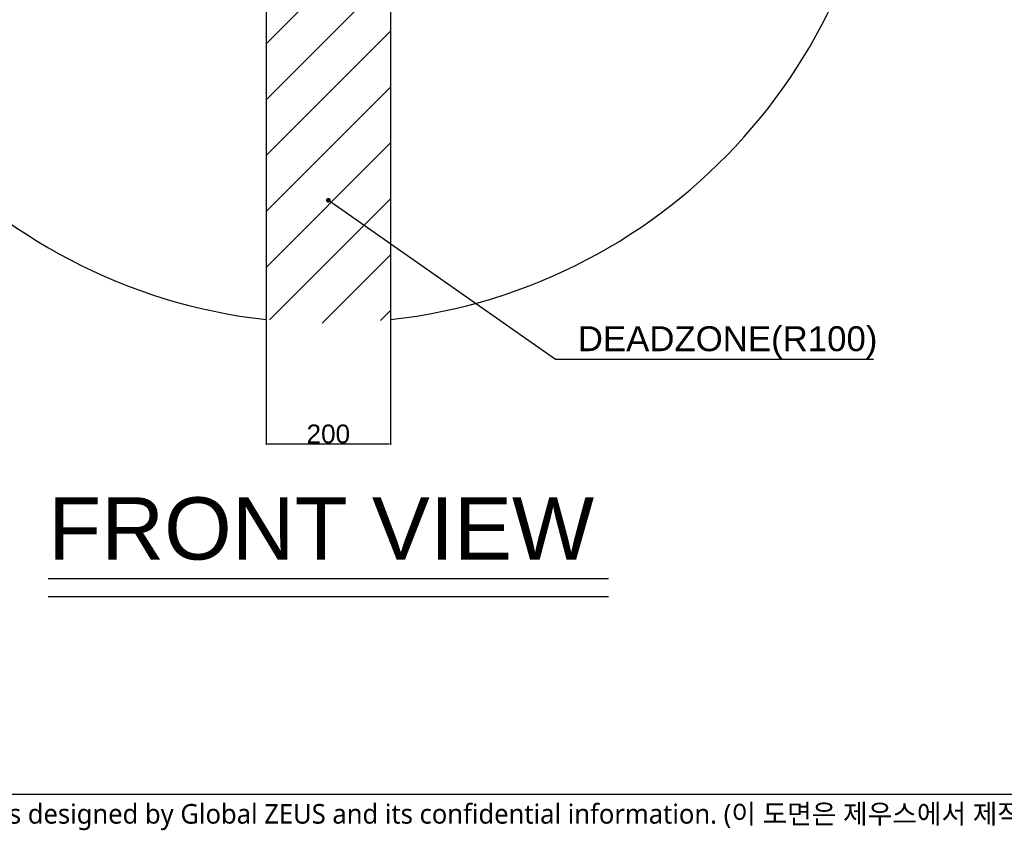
# Model space of a CAD drawing. Header units: millimetres. Extents: x 36 to 7524, y 76 to 5310.
# Tile 2 of 28: x 1687 to 3268, y 122 to 1425. Entities that reach past the tile are written whole.
import ezdxf

# ---------------------------------------------------------------- set-up
doc = ezdxf.new("R2010")
doc.units = ezdxf.units.MM
doc.linetypes.add('ACAD_ISO02W100', pattern=[15, 12, -3])
doc.linetypes.add('HIDDEN', pattern=[0.2, 0.1, -0.1])
doc.layers.add('DEFAULT_2', color=2, linetype='HIDDEN')
doc.styles.get("Standard").update_dxf_attribs({"font": 'arial.ttf'})
doc.styles.add('TEXTSTYLE_3', font='malgun.ttf')
doc.dimstyles.new('ISO-25', dxfattribs={"dimtxt": 2.5, "dimasz": 2.5, "dimexe": 1.25, "dimexo": 0.625, "dimtad": 1, "dimtxsty": 'Standard', "dimcen": 2.5, "dimadec": 0, "dimazin": 0, "dimtfac": 1, "dimtmove": 0, "dimatfit": 3, "dimfxl": 1, "dimarcsym": 0})

# ---------------------------------------------------------------- blocks, each defined once
blk = doc.blocks.new('*D60')
at = {"color": 0, "lineweight": -2, "ltscale": 1000, "transparency": 16777216}
for p, q in [((2082.5, 942), (2082.5, 741.6)), ((2282.5, 942), (2282.5, 741.6)), ((2085, 742.8), (2280, 742.8))]:
    blk.add_line(p, q, dxfattribs=at)
at = {"color": 0, "ltscale": 1000, "transparency": 16777216}
for points in [[(2085, 743.3), (2085, 742.4), (2082.5, 742.8)], [(2280, 743.3), (2280, 742.4), (2282.5, 742.8)]]:
    blk.add_solid(points, dxfattribs=at)
at = {"layer": 'Defpoints', "color": 0, "ltscale": 1000, "transparency": 16777216}
for p in [(2082.5, 942.6), (2282.5, 942.6), (2282.5, 742.8)]:
    blk.add_point(p, dxfattribs=at)
at = {"color": 0, "ltscale": 1000, "transparency": 16777216, "insert": (2182.5, 758.8), "char_height": 2.5, "attachment_point": 5}
blk.add_mtext('{\\H12x;200}', dxfattribs=at)

msp = doc.modelspace()

# ---------------------------------------------------------------- hatches: boundary and pattern name
at = {"ltscale": 1000, "true_color": 0xed4b40}
h = msp.add_hatch(dxfattribs=at)
h.set_pattern_fill('ANSI31', color=13, scale=20)
h.set_pattern_definition([(45, (-9292.99, -1997.25), (-44.90128, 44.90128), [])])
edge = h.paths.add_edge_path()
edge.add_arc((2182.5, 1832.034), 895, 83.584842, 96.415158)
edge.add_line((2082.5, 2721.43), (2082.5, 942.638))
edge.add_arc((2182.5, 1832.034), 895, 263.584842, 276.415158)
edge.add_line((2282.5, 942.638), (2282.5, 2721.43))

# ---------------------------------------------------------------- linework, layer by layer
at = {"ltscale": 1000}
for p, q in [((2082.5, 2721.43), (2082.5, 942.638)), ((2282.5, 2721.43), (2282.5, 942.638))]:
    msp.add_line(p, q, dxfattribs=at)
at = {"color": 0, "linetype": 'ACAD_ISO02W100', "ltscale": 1000}
for p, q in [((1732.5, 526.744), (2632.5, 526.744)), ((1732.5, 497.61), (2632.5, 497.61))]:
    msp.add_line(p, q, dxfattribs=at)
at = {"color": 7}
msp.add_line((90, 180), (7380, 180), dxfattribs=at)
at = {"ltscale": 1000}
for start, end in [(96.415158, 263.584842), (276.415158, 83.584842)]:
    msp.add_arc((2182.5, 1832.034), 895, start, end, dxfattribs=at)

# ---------------------------------------------------------------- texts
at = {"color": 0}
msp.add_text('FRONT VIEW', height=100, dxfattribs=at).set_placement((1732.5, 557.049))
at = {"color": 1, "ltscale": 1000, "insert": (2583.156, 879.89), "char_height": 40, "attachment_point": 7}
msp.add_mtext('DEADZONE(R100)', dxfattribs=at)
at = {"layer": 'DEFAULT_2', "color": 2, "linetype": 'HIDDEN', "insert": (465.872, 164.191), "char_height": 31.5, "width": 4323.96557, "attachment_point": 1, "line_spacing_factor": 0.9, "style": 'TEXTSTYLE_3'}
msp.add_mtext('Any unauthorized use of this drawing will be penalized since it’s designed by Global ZEUS and its confidential information. (이 도면은 제우스에서 제작된 영업비밀 이므로 무단 사용 시 법적인 처벌을 받을 수 있습니다.)', dxfattribs=at)

# ---------------------------------------------------------------- dimensions: what is measured, and where the dimension line sits
at = {"ltscale": 1000}
dim = msp.add_linear_dim(base=(2282.5, 742.845), p1=(2082.5, 942.638), p2=(2282.5, 942.638), text='{\\H12x;200}', dimstyle='ISO-25', dxfattribs=at)
dim.commit()
dim.dimension.update_dxf_attribs({"geometry": '*D60', "text_midpoint": (2182.5, 758.787)})

# ---------------------------------------------------------------- leaders
at = {"color": 1, "ltscale": 1000, "annotation_type": 0, "has_hookline": 1, "hookline_direction": 0, "text_width": 474.952}
msp.add_leader([(2182.5, 1134.461), (2547.201, 879.057), (2582.531, 879.265)], dimstyle='ISO-25', override={"dimasz": 30, "dimgap": 0.625, "dimtad": 1, "dimldrblk": 'DotSmall'}, dxfattribs=at)

doc.saveas('drawing.dxf')
